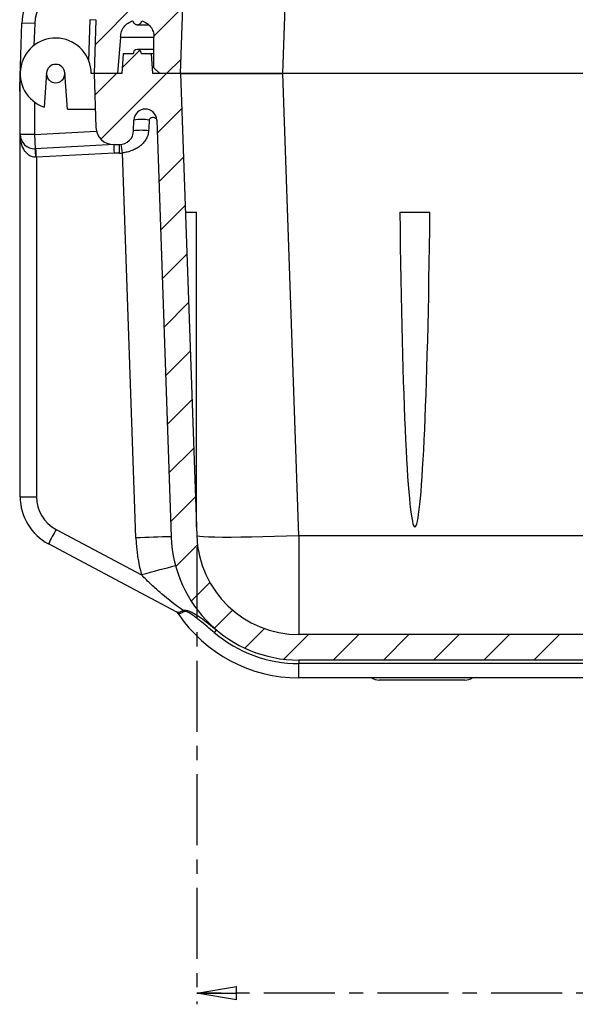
# Model space of a CAD drawing. Header units: millimetres. Extents: x 12 to 859, y 4 to 555.
# Tile 43 of 70: x 541 to 591, y 188 to 276. Entities that reach past the tile are written whole.
import ezdxf

# ---------------------------------------------------------------- set-up
doc = ezdxf.new("R2010")
doc.units = ezdxf.units.MM
doc.linetypes.add('CENTER', pattern=[10.16, 6.35, -1.27, 1.27, -1.27])
doc.layers.add('DEFAULT_1', color=7, linetype='CENTER')
doc.styles.add('SLDTEXTSTYLE2', font='TXT', dxfattribs={"width": 0.75})
doc.dimstyles.new('SLDDIMSTYLE0', dxfattribs={"dimtxt": 6.614583, "dimasz": 3.556, "dimexe": 0, "dimexo": 0.0625, "dimgap": 1.653646, "dimtad": 1, "dimdec": 0, "dimlfac": 2, "dimrnd": 1e-09, "dimzin": 12, "dimdsep": 46, "dimtxsty": 'SLDTEXTSTYLE2', "dimblk1": 'CLOSED', "dimblk2": 'CLOSED', "dimsah": 1, "dimcen": 0.09, "dimadec": 0, "dimazin": 3, "dimtfac": 1, "dimtdec": 0, "dimtofl": 0, "dimtmove": 0, "dimatfit": 3, "dimldrblk": 'CLOSED', "dimfxl": 1, "dimfrac": 2, "dimtolj": 1, "dimtzin": 12, "dimarcsym": 0})

# ---------------------------------------------------------------- blocks, each defined once
blk = doc.blocks.new('_Closed')
at = {"color": 0, "linetype": 'ByBlock', "lineweight": -2}
for p, q in [((-1, 0.166667), (0, 0)), ((-1, 0.166667), (-1, -0.166667)), ((0, 0), (-1, -0.166667)), ((0, 0), (-1, 0))]:
    blk.add_line(p, q, dxfattribs=at)
blk = doc.blocks.new('_D_4')
at = {"layer": 'DEFAULT_1'}
for p, q in [((556.9, 228.985), (556.9, 188.096)), ((670.85, 228.985), (670.85, 188.096)), ((607.768, 200.947), (605.756, 200.947)), ((605.756, 200.947), (605.756, 190.437)), ((619.981, 200.947), (621.993, 200.947)), ((621.993, 200.947), (621.993, 190.437)), ((605.756, 190.437), (607.768, 190.437)), ((621.993, 190.437), (619.981, 190.437)), ((670.85, 189.096), (556.9, 189.096))]:
    blk.add_line(p, q, dxfattribs=at)
at = {"layer": 'DEFAULT_1', "xscale": 3.556, "yscale": 3.556, "rotation": 180}
blk.add_blockref('_Closed', (556.9, 189.096, 32.921), dxfattribs=at)
at = {"layer": 'DEFAULT_1', "xscale": 3.556, "yscale": 3.556}
blk.add_blockref('_Closed', (670.85, 189.096, 32.921), dxfattribs=at)
at = {"layer": 'DEFAULT_1', "char_height": 6.6146, "attachment_point": 1, "style": 'SLDTEXTSTYLE2'}
for s, insert in [('228', (606.543, 210.815)), ('9.0', (607.768, 198.964))]:
    blk.add_mtext(s, dxfattribs=dict(at, insert=insert))

msp = doc.modelspace()

# ---------------------------------------------------------------- hatches: boundary and pattern name
at = {"layer": 'DEFAULT_1', "linetype": 'Continuous', "lineweight": 18}
h = msp.add_hatch(dxfattribs=at)
h.set_pattern_fill('ANSI31', color=256, style=0)
edge = h.paths.add_edge_path(flags=0)
edge.add_spline(control_points=[(551.191, 276.036), (551.194, 276.014), (551.198, 275.993), (551.205, 275.972), (551.211, 275.951), (551.219, 275.931), (551.229, 275.911), (551.239, 275.892), (551.25, 275.873), (551.263, 275.855), (551.276, 275.838), (551.29, 275.821), (551.306, 275.806), (551.322, 275.791), (551.339, 275.777), (551.356, 275.764), (551.374, 275.752), (551.393, 275.741), (551.413, 275.731), (551.433, 275.722), (551.453, 275.714), (551.474, 275.709), (551.495, 275.703), (551.517, 275.698), (551.538, 275.696), (551.56, 275.694), (551.582, 275.693), (551.604, 275.694), (551.626, 275.696), (551.647, 275.699), (551.669, 275.704), (551.69, 275.709), (551.711, 275.715), (551.731, 275.723), (551.751, 275.732), (551.771, 275.742), (551.789, 275.753), (551.808, 275.765), (551.825, 275.778), (551.842, 275.792), (551.858, 275.807), (551.873, 275.823), (551.887, 275.84), (551.901, 275.856), (551.913, 275.875), (551.924, 275.894), (551.934, 275.912), (551.944, 275.932), (551.951, 275.953), (551.961, 275.98), (551.968, 276.007), (551.971, 276.036)], knot_values=[0, 0, 0, 0, 0.000131, 0.000131, 0.000131, 0.000262, 0.000262, 0.000262, 0.000392, 0.000392, 0.000392, 0.000523, 0.000523, 0.000523, 0.000654, 0.000654, 0.000654, 0.000785, 0.000785, 0.000785, 0.000915, 0.000915, 0.000915, 0.001046, 0.001046, 0.001046, 0.001177, 0.001177, 0.001177, 0.001308, 0.001308, 0.001308, 0.001438, 0.001438, 0.001438, 0.001569, 0.001569, 0.001569, 0.0017, 0.0017, 0.0017, 0.001831, 0.001831, 0.001831, 0.001962, 0.001962, 0.001962, 0.002092, 0.002092, 0.002092, 0.002263, 0.002263, 0.002263, 0.002263], weights=[1, 1, 1, 1, 1, 1, 1, 1, 1, 1, 1, 1, 1, 1, 1, 1, 1, 1, 1, 1, 1, 1, 1, 1, 1, 1, 1, 1, 1, 1, 1, 1, 1, 1, 1, 1, 1, 1, 1, 1, 1, 1, 1, 1, 1, 1, 1, 1, 1, 1, 1, 1], degree=3, periodic=0)
edge.add_spline(control_points=[(551.971, 276.036), (552.051, 276.014), (552.129, 275.986), (552.204, 275.951), (552.279, 275.917), (552.352, 275.876), (552.42, 275.829), (552.488, 275.783), (552.553, 275.731), (552.613, 275.673), (552.672, 275.616), (552.728, 275.554), (552.777, 275.488), (552.826, 275.422), (552.87, 275.351), (552.908, 275.278), (552.946, 275.204), (552.978, 275.127), (553.003, 275.048), (553.026, 274.976), (553.043, 274.902), (553.055, 274.827), (553.067, 274.751), (553.073, 274.673), (553.073, 274.595)], knot_values=[0, 0, 0, 0, 0.000496, 0.000496, 0.000496, 0.000991, 0.000991, 0.000991, 0.001487, 0.001487, 0.001487, 0.001983, 0.001983, 0.001983, 0.002478, 0.002478, 0.002478, 0.002974, 0.002974, 0.002974, 0.003428, 0.003428, 0.003428, 0.003894, 0.003894, 0.003894, 0.003894], weights=[1, 1, 1, 1, 1, 1, 1, 1, 1, 1, 1, 1, 1, 1, 1, 1, 1, 1, 1, 1, 1, 1, 1, 1, 1], degree=3, periodic=0)
edge.add_line((553.073, 274.595), (553.073, 271.833))
edge.add_line((553.073, 271.833), (553.581, 271.325))
edge.add_line((553.581, 271.325), (555.456, 271.325))
edge.add_line((555.456, 271.325), (555.798, 281.111))
edge.add_arc((561.446, 280.914), 5.652, 90, 178, ccw=False)
edge.add_line((561.446, 286.565), (666.303, 286.565))
edge.add_arc((666.303, 280.914), 5.652, 2, 90, ccw=False)
edge.add_line((671.951, 281.111), (672.293, 271.325))
edge.add_line((672.293, 271.325), (674.168, 271.325))
edge.add_line((674.168, 271.325), (674.676, 271.833))
edge.add_line((674.676, 271.833), (674.676, 274.595))
edge.add_arc((676.168, 274.595), 1.492, 105.14216, 180, ccw=False)
edge.add_spline(control_points=[(675.778, 276.036), (675.781, 276.015), (675.785, 275.995), (675.791, 275.975), (675.797, 275.954), (675.805, 275.934), (675.815, 275.914), (675.825, 275.895), (675.836, 275.876), (675.848, 275.858), (675.861, 275.841), (675.875, 275.824), (675.891, 275.808), (675.906, 275.793), (675.923, 275.779), (675.941, 275.766), (675.959, 275.754), (675.977, 275.743), (675.997, 275.733), (676.017, 275.724), (676.037, 275.716), (676.058, 275.71), (676.094, 275.699), (676.131, 275.694), (676.168, 275.694)], knot_values=[0.000007, 0.000007, 0.000007, 0.000007, 0.000131, 0.000131, 0.000131, 0.000262, 0.000262, 0.000262, 0.000392, 0.000392, 0.000392, 0.000523, 0.000523, 0.000523, 0.000654, 0.000654, 0.000654, 0.000785, 0.000785, 0.000785, 0.000915, 0.000915, 0.000915, 0.00114, 0.00114, 0.00114, 0.00114], weights=[1, 1, 1, 1, 1, 1, 1, 1, 1, 1, 1, 1, 1, 1, 1, 1, 1, 1, 1, 1, 1, 1, 1, 1, 1], degree=3, periodic=0)
edge.add_arc((676.168, 276.088), 0.394, 270.03479, 352.43809)
edge.add_spline(control_points=[(676.558, 276.036), (676.634, 276.015), (676.708, 275.989), (676.78, 275.957), (676.855, 275.923), (676.928, 275.882), (676.997, 275.837), (677.065, 275.791), (677.131, 275.739), (677.191, 275.682), (677.251, 275.626), (677.307, 275.564), (677.357, 275.498), (677.407, 275.432), (677.451, 275.362), (677.49, 275.289), (677.528, 275.216), (677.56, 275.139), (677.586, 275.061), (677.635, 274.912), (677.661, 274.752), (677.661, 274.595)], knot_values=[0.000025, 0.000025, 0.000025, 0.000025, 0.000496, 0.000496, 0.000496, 0.000991, 0.000991, 0.000991, 0.001487, 0.001487, 0.001487, 0.001983, 0.001983, 0.001983, 0.002478, 0.002478, 0.002478, 0.002974, 0.002974, 0.002974, 0.003926, 0.003926, 0.003926, 0.003926], weights=[1, 1, 1, 1, 1, 1, 1, 1, 1, 1, 1, 1, 1, 1, 1, 1, 1, 1, 1, 1, 1, 1], degree=3, periodic=0)
edge.add_line((677.661, 274.595), (677.947, 271.325))
edge.add_line((677.947, 271.325), (679.318, 271.325))
edge.add_line((679.318, 271.325), (679.149, 276.143))
edge.add_arc((677.563, 276.088), 1.587, 2, 90)
edge.add_line((677.563, 277.675), (675.585, 277.675))
edge.add_arc((675.585, 278.945), 1.27, 182, 270, ccw=False)
edge.add_line((674.316, 278.901), (674.236, 281.191))
edge.add_arc((666.303, 280.914), 7.938, 2, 90)
edge.add_line((666.303, 288.851), (561.446, 288.851))
edge.add_arc((561.446, 280.914), 7.938, 90, 178)
edge.add_line((553.513, 281.191), (553.433, 278.901))
edge.add_arc((552.164, 278.945), 1.27, 270, 358, ccw=False)
edge.add_line((552.164, 277.675), (549.462, 277.675))
edge.add_arc((549.462, 276.088), 1.587, 90, 178)
edge.add_line((547.876, 276.143), (547.708, 271.325))
edge.add_line((547.708, 271.325), (549.803, 271.325))
edge.add_line((549.803, 271.325), (550.089, 274.595))
edge.add_spline(control_points=[(550.089, 274.595), (550.089, 274.678), (550.096, 274.761), (550.109, 274.842), (550.123, 274.924), (550.144, 275.004), (550.171, 275.082), (550.197, 275.16), (550.231, 275.237), (550.271, 275.309), (550.31, 275.382), (550.356, 275.451), (550.407, 275.516), (550.458, 275.581), (550.514, 275.642), (550.575, 275.698), (550.636, 275.753), (550.702, 275.804), (550.772, 275.849), (550.835, 275.89), (550.902, 275.926), (550.972, 275.957), (551.042, 275.989), (551.116, 276.015), (551.191, 276.036)], knot_values=[0, 0, 0, 0, 0.000496, 0.000496, 0.000496, 0.000991, 0.000991, 0.000991, 0.001487, 0.001487, 0.001487, 0.001983, 0.001983, 0.001983, 0.002478, 0.002478, 0.002478, 0.002974, 0.002974, 0.002974, 0.003428, 0.003428, 0.003428, 0.003894, 0.003894, 0.003894, 0.003894], weights=[1, 1, 1, 1, 1, 1, 1, 1, 1, 1, 1, 1, 1, 1, 1, 1, 1, 1, 1, 1, 1, 1, 1, 1, 1], degree=3, periodic=0)
h = msp.add_hatch(dxfattribs=at)
h.set_pattern_fill('ANSI31', color=256, style=0)
edge = h.paths.add_edge_path(flags=0)
edge.add_line((556.9, 229.985), (555.456, 271.325))
edge.add_line((555.456, 271.325), (552.979, 271.325))
edge.add_line((552.979, 271.325), (552.855, 273.103))
edge.add_line((552.855, 273.103), (551.963, 273.103))
edge.add_arc((551.582, 273.103), 0.381, 0, 180)
edge.add_line((551.201, 273.103), (550.31, 273.103))
edge.add_line((550.31, 273.103), (550.185, 271.325))
edge.add_line((550.185, 271.325), (547.708, 271.325))
edge.add_line((547.708, 271.325), (547.876, 266.507))
edge.add_arc((549.462, 266.563), 1.587, 182, 270)
edge.add_line((549.462, 264.975), (549.98, 264.975))
edge.add_arc((549.98, 266.245), 1.27, 270, 358)
edge.add_line((551.249, 266.201), (551.283, 267.169))
edge.add_arc((552.298, 267.134), 1.016, 2, 178, ccw=False)
edge.add_line((553.314, 267.169), (554.615, 229.905))
edge.add_arc((566.038, 230.304), 11.43, 182, 270)
edge.add_line((566.038, 218.874), (661.711, 218.874))
edge.add_arc((661.711, 230.304), 11.43, 270, 358)
edge.add_line((673.134, 229.905), (674.435, 267.169))
edge.add_arc((675.451, 267.134), 1.016, 68.42182, 178, ccw=False)
edge.add_arc((675.684, 267.725), 0.381, 2, 68.42182, ccw=False)
edge.add_line((676.065, 267.738), (676.415, 257.723))
edge.add_arc((676.796, 257.736), 0.381, 182, 270)
edge.add_line((676.796, 257.355), (678.199, 257.355))
edge.add_arc((678.199, 258.371), 1.016, 270, 360)
edge.add_line((679.215, 258.371), (679.215, 259.578))
edge.add_line((679.215, 259.578), (677.564, 258.625))
edge.add_line((677.564, 258.625), (677.564, 271.325))
edge.add_line((677.564, 271.325), (677.439, 273.103))
edge.add_line((677.439, 273.103), (676.548, 273.103))
edge.add_arc((676.167, 273.103), 0.381, 0, 180)
edge.add_line((675.786, 273.103), (674.894, 273.103))
edge.add_line((674.894, 273.103), (674.77, 271.325))
edge.add_line((674.77, 271.325), (672.293, 271.325))
edge.add_line((672.293, 271.325), (670.85, 229.985))
edge.add_arc((661.711, 230.304), 9.144, 270, 358, ccw=False)
edge.add_line((661.711, 221.16), (566.038, 221.16))
edge.add_arc((566.038, 230.304), 9.144, 182, 270, ccw=False)

# ---------------------------------------------------------------- linework, layer by layer
at = {"color": 7, "linetype": 'Continuous', "lineweight": 25}
for p, q in [((555.456, 271.325), (555.798, 281.111)), ((564.594, 271.325), (564.936, 281.111)), ((541.06, 270.122), (541.259, 275.839)), ((542.402, 275.799), (541.259, 275.839)), ((547.368, 276.161), (547.876, 276.143)), ((547.876, 276.143), (547.708, 271.325)), ((550.089, 274.595), (549.803, 271.325)), ((553.073, 271.833), (553.073, 274.595)), ((550.31, 273.103), (550.185, 271.325)), ((551.201, 273.103), (550.31, 273.103)), ((552.855, 273.103), (551.963, 273.103)), ((552.979, 271.325), (552.855, 273.103)), ((541.104, 265.873), (541.104, 271.325)), ((543.455, 271.383), (543.241, 268.324)), ((543.455, 271.267), (543.451, 271.325)), ((545.328, 268.15), (545.102, 271.383)), ((545.106, 271.325), (545.102, 271.267)), ((547.708, 271.325), (547.454, 271.325)), ((549.803, 271.325), (547.708, 271.325)), ((547.708, 271.325), (547.876, 266.507)), ((550.185, 271.325), (547.708, 271.325)), ((550.185, 271.325), (549.998, 271.325)), ((555.456, 271.325), (552.979, 271.325)), ((553.581, 271.325), (553.073, 271.833)), ((555.456, 271.325), (553.581, 271.325)), ((555.456, 271.325), (564.594, 271.325)), ((555.456, 271.325), (556.9, 229.985)), ((564.594, 271.325), (555.456, 271.325)), ((663.155, 271.325), (564.594, 271.325)), ((566.038, 229.985), (564.594, 271.325)), ((542.374, 268.785), (542.374, 265.873)), ((545.328, 268.15), (547.818, 268.15)), ((551.249, 266.201), (551.283, 267.169)), ((553.314, 267.169), (554.615, 229.905)), ((542.374, 265.873), (547.926, 266.164)), ((542.374, 265.873), (541.104, 265.873)), ((541.104, 233.478), (541.104, 265.873)), ((542.374, 265.873), (542.44, 264.605)), ((549.504, 264.975), (542.44, 264.605)), ((549.527, 264.216), (542.558, 263.851)), ((549.462, 264.975), (549.98, 264.975)), ((549.983, 264.216), (549.527, 264.216)), ((551.456, 229.808), (550.254, 264.234)), ((542.558, 263.851), (542.558, 233.472)), ((555.888, 258.943), (556.872, 258.943)), ((556.872, 230.775), (556.872, 258.943)), ((575.061, 258.943), (577.758, 258.943)), ((544.309, 230.556), (551.957, 226.49)), ((566.038, 229.985), (566.038, 221.16)), ((661.711, 229.985), (566.038, 229.985)), ((555.108, 223.171), (543.63, 229.273)), ((558.664, 221.57), (558.466, 221.336)), ((661.711, 221.16), (566.038, 221.16)), ((661.711, 218.874), (566.038, 218.874)), ((566.038, 218.874), (566.038, 218.567)), ((661.711, 218.567), (566.038, 218.567)), ((566.038, 217.287), (566.038, 218.567)), ((661.711, 217.287), (566.038, 217.287)), ((580.886, 217.096), (573.203, 217.096))]:
    msp.add_line(p, q, dxfattribs=at)
at = {"color": 8, "linetype": 'Continuous', "lineweight": 25}
for p, q in [((542.402, 275.799), (542.333, 273.834)), ((547.239, 272.472), (547.368, 276.161)), ((541.104, 270.12), (541.06, 270.122))]:
    msp.add_line(p, q, dxfattribs=at)
at = {"color": 7, "linetype": 'Continuous', "lineweight": 25, "flags": 128}
for points in [[(541.104, 269.643), (541.085, 269.741), (541.06, 270.122)], [(566.038, 229.985), (564.937, 229.949), (563.853, 229.918), (562.8, 229.893), (561.794, 229.873), (560.85, 229.86), (559.982, 229.854), (559.202, 229.854), (558.521, 229.86), (557.95, 229.873), (557.496, 229.893), (557.167, 229.918), (556.967, 229.949), (556.9, 229.985)]]:
    msp.add_lwpolyline(points, dxfattribs=at)
at = {"color": 7, "linetype": 'Continuous', "lineweight": 25}
for centre, radius, start, end in [((546.019, 275.673), 4.763, 120, 178), ((546.019, 275.673), 3.62, 120, 178), ((544.279, 271.325), 3.175, 0, 250.92994), ((551.582, 273.103), 0.381, 0, 180), ((544.279, 271.325), 0.826, 4, 176), ((544.279, 271.325), 0.826, 184, 356), ((552.298, 267.134), 1.016, 2, 178), ((551.954, 263.268), 3.959, 79.93623, 99.75891), ((549.462, 266.563), 1.588, 182, 270), ((549.98, 266.245), 1.27, 270, 358), ((551.906, 261.981), 4.27, 80.78111, 98.85497), ((542.374, 265.873), 1.27, 180, 273), ((537.492, 263.774), 5.017, 0.83571, 9.53167), ((501.266, 261.877), 41.339, 2.73778, 3.78957), ((506.55, 264.405), 43.433, 359.75052, 0.75136), ((549.983, 266.248), 2.032, 270, 277.64664), ((511.907, 259.277), 38.666, 7.36611, 8.49105), ((542.195, 316.667), 83.196, 269.24818, 270.24964), ((545.866, 233.478), 4.763, 180, 242), ((545.86, 233.472), 3.302, 180, 242), ((721.652, 135.852), 201.046, 151.89696, 152.31073), ((558.786, 42.476), 187.476, 91.27479, 92.24077), ((566.052, 230.318), 14.605, 182, 195.19482), ((566.038, 230.304), 11.43, 182, 270), ((566.038, 230.304), 9.144, 182, 270), ((620.045, -21.201), 256.879, 104.66591, 105.3703), ((554.907, 222.845), 0.381, 33.82585, 62), ((554.937, 222.849), 0.364, 32.62107, 61.96318), ((566.038, 230.304), 13.018, 213.82585, 270), ((555.295, 222.928), 0.539, 30.63933, 44.3341), ((566.038, 230.304), 11.737, 229.82654, 270), ((573.203, 218.334), 1.238, 237.79577, 270), ((580.886, 218.334), 1.238, 270, 302.20423)]:
    msp.add_arc(centre, radius, start, end, dxfattribs=at)
for centre, major_axis, ratio, start_param, end_param in [((551.091, 239.841), (1.969, 34.597), 0.000008, 0.660335, 0.704761), ((549.524, 264.213), (-0.02, 0.762), 0.004472, 4.716635, 6.283185), ((542.564, 263.848), (1.46, 0.116), 0.002262, 1.574977, 1.608489), ((576.41, 271.325), (0, 40.55), 0.034921, 1.881114, 4.402071)]:
    msp.add_ellipse(centre, major_axis=major_axis, ratio=ratio, start_param=start_param, end_param=end_param, dxfattribs=at)
for points, knots in [([(550.089, 274.595), (550.089, 274.758), (550.115, 274.92), (550.22, 275.228), (550.297, 275.373), (550.495, 275.631), (550.614, 275.744), (550.884, 275.925), (551.034, 275.993), (551.191, 276.036)], [0, 0, 0, 0, 0.25, 0.25, 0.5, 0.5, 0.75, 0.75, 1, 1, 1, 1]), ([(551.191, 276.036), (551.203, 275.942), (551.251, 275.853), (551.393, 275.729), (551.487, 275.694), (551.675, 275.694), (551.769, 275.729), (551.912, 275.854), (551.959, 275.942), (551.971, 276.036)], [0, 0, 0, 0, 0.25, 0.25, 0.5, 0.5, 0.75, 0.75, 1, 1, 1, 1]), ([(551.583, 275.694), (551.593, 275.694), (551.615, 275.694), (551.799, 275.694), (552.032, 275.694), (552.281, 275.694), (552.462, 275.694), (552.569, 275.694), (552.588, 275.694)], [0, 0, 0, 0, 0.255839, 0.493844, 0.690154, 0.844764, 0.973337, 1, 1, 1, 1]), ([(551.971, 276.036), (552.128, 275.993), (552.278, 275.925), (552.548, 275.744), (552.667, 275.631), (552.865, 275.373), (552.942, 275.228), (553.047, 274.92), (553.073, 274.758), (553.073, 274.595)], [0, 0, 0, 0, 0.25, 0.25, 0.5, 0.5, 0.75, 0.75, 1, 1, 1, 1]), ([(550.089, 274.595), (550.127, 274.595), (550.204, 274.595), (550.863, 274.595), (551.792, 274.595), (552.691, 274.595), (553.073, 274.595)], [0, 0, 0, 0, 0.2554275, 0.5212039, 0.7968361, 1, 1, 1, 1]), ([(553.073, 273.484), (553.059, 273.484), (552.759, 273.484), (552.374, 273.484), (551.927, 273.484), (551.642, 273.484), (551.603, 273.484), (551.582, 273.484)], [0, 0, 0, 0, 0.013769, 0.283607, 0.496262, 0.735065, 1, 1, 1, 1]), ([(553.073, 273.103), (553.058, 273.103), (552.866, 273.103), (552.86, 273.103), (552.855, 273.103)], [0, 0, 0, 0, 0.07744, 1, 1, 1, 1]), ([(552.646, 267.166), (552.647, 267.189), (552.653, 267.211), (552.668, 267.249), (552.678, 267.265), (552.709, 267.308), (552.733, 267.329), (552.805, 267.379), (552.852, 267.395), (552.942, 267.414), (552.983, 267.415), (553.06, 267.409), (553.094, 267.401), (553.186, 267.368), (553.232, 267.335), (553.295, 267.258), (553.312, 267.214), (553.314, 267.169)], [0, 0, 0, 0, 0.03125, 0.03125, 0.0625, 0.0625, 0.125, 0.125, 0.25, 0.25, 0.375, 0.375, 0.5, 0.5, 0.75, 0.75, 1, 1, 1, 1]), ([(552.591, 266.196), (552.586, 266.122), (552.577, 266.051), (552.549, 265.911), (552.531, 265.842), (552.465, 265.646), (552.407, 265.527), (552.271, 265.305), (552.191, 265.201), (552.015, 265.008), (551.918, 264.92), (551.709, 264.758), (551.595, 264.683), (551.356, 264.549), (551.23, 264.49), (550.965, 264.387), (550.826, 264.344), (550.545, 264.276), (550.401, 264.251), (550.254, 264.234)], [0, 0, 0, 0, 0.0625, 0.0625, 0.125, 0.125, 0.25, 0.25, 0.375, 0.375, 0.5, 0.5, 0.625, 0.625, 0.75, 0.75, 0.875, 0.875, 1, 1, 1, 1]), ([(542.509, 263.847), (542.443, 263.842), (542.378, 263.844), (542.25, 263.862), (542.187, 263.879), (542.008, 263.944), (541.905, 264.007), (541.719, 264.157), (541.64, 264.241), (541.502, 264.421), (541.442, 264.517), (541.289, 264.812), (541.219, 265.019), (541.126, 265.443), (541.104, 265.658), (541.104, 265.873)], [0, 0, 0, 0, 0.0625, 0.0625, 0.125, 0.125, 0.25, 0.25, 0.375, 0.375, 0.5, 0.5, 0.75, 0.75, 1, 1, 1, 1]), ([(555.681, 223.304), (555.021, 223.781), (554.377, 224.28), (553.44, 225.072), (553.133, 225.344), (552.533, 225.903), (552.241, 226.191), (551.957, 226.49)], [0, 0, 0, 0, 0.5, 0.5, 0.75, 0.75, 1, 1, 1, 1]), ([(555.108, 223.171), (555.132, 223.158), (555.162, 223.152), (555.234, 223.154), (555.276, 223.162), (555.372, 223.188), (555.425, 223.206), (555.544, 223.25), (555.61, 223.276), (555.681, 223.304)], [0, 0, 0, 0, 0.25, 0.25, 0.5, 0.5, 0.75, 0.75, 1, 1, 1, 1]), ([(555.759, 223.202), (555.693, 223.17), (555.633, 223.14), (555.526, 223.089), (555.478, 223.068), (555.392, 223.038), (555.354, 223.029), (555.291, 223.026), (555.265, 223.032), (555.243, 223.045)], [0, 0, 0, 0, 0.25, 0.25, 0.5, 0.5, 0.75, 0.75, 1, 1, 1, 1]), ([(555.681, 223.304), (555.733, 223.33), (555.794, 223.341), (555.925, 223.341), (555.993, 223.33), (556.196, 223.278), (556.331, 223.22), (556.596, 223.087), (556.726, 223.011), (556.981, 222.852), (557.106, 222.769), (557.478, 222.511), (557.72, 222.33), (558.197, 221.958), (558.432, 221.767), (558.664, 221.57)], [0, 0, 0, 0, 0.0625, 0.0625, 0.125, 0.125, 0.25, 0.25, 0.375, 0.375, 0.5, 0.5, 0.75, 0.75, 1, 1, 1, 1]), ([(558.466, 221.336), (558.25, 221.518), (558.033, 221.701), (557.597, 222.063), (557.378, 222.243), (557.047, 222.507), (556.935, 222.594), (556.71, 222.765), (556.596, 222.849), (556.363, 223.007), (556.244, 223.082), (556.059, 223.171), (555.996, 223.196), (555.871, 223.224), (555.807, 223.226), (555.759, 223.202)], [0, 0, 0, 0, 0.25, 0.25, 0.5, 0.5, 0.625, 0.625, 0.75, 0.75, 0.875, 0.875, 0.9375, 0.9375, 1, 1, 1, 1])]:
    msp.add_open_spline(points, degree=3, knots=knots, dxfattribs=at)
msp.add_open_spline([(555.243, 223.045), (555.23, 223.053), (555.224, 223.058), (555.224, 223.058)], degree=3, dxfattribs=at)

# ---------------------------------------------------------------- dimensions: what is measured, and where the dimension line sits
at = {"layer": 'DEFAULT_1'}
dim = msp.add_linear_dim(base=(556.9, 189.096), p1=(670.85, 229.985), p2=(556.9, 229.985), dimstyle='SLDDIMSTYLE0', dxfattribs=at)
dim.commit()
dim.dimension.update_dxf_attribs({"geometry": '_D_4', "text_midpoint": (613.875, 189.096), "dimtype": 160})

doc.saveas('drawing.dxf')
